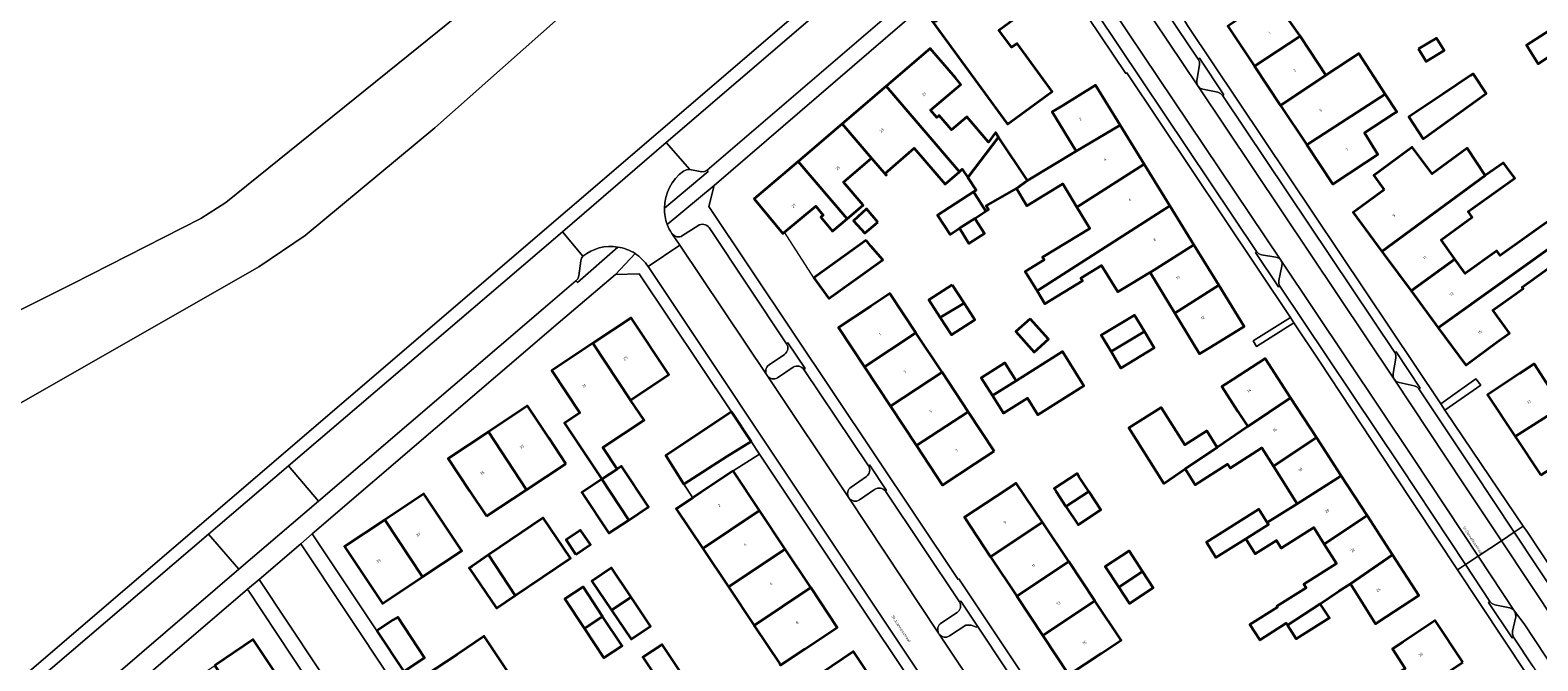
# Model space of a CAD drawing. Header units: metres. Extents: x 197700 to 204338, y 317132 to 325229.
# Tile 141 of 256: x 199764 to 199959, y 318175 to 318257. Entities that reach past the tile are written whole.
import ezdxf
from ezdxf.enums import TextEntityAlignment as Align

# ---------------------------------------------------------------- set-up
doc = ezdxf.new("R2010")
doc.units = ezdxf.units.M
for name, color, linetype, lineweight in [('B-WE-GR-BEPLANTING_CULTUUR_BODEMBEDEKKER-GV', 90, 'Continuous', 18), ('B-WE-GR-BEPLANTING_CULTUUR_HEESTERS-GV', 90, 'Continuous', 18), ('B-WE-GR-BOS_LOOF-GV', 40, 'Continuous', 13), ('B-WE-GR-GRAS-GV', 60, 'Continuous', 13), ('B-WE-IE-TERREINAFSCHEIDING_KUNSTMATIG_HEKWERK-G', 20, 'IE-TERREINAFSCHEIDING-KUNSTMATIG', 18), ('B-WE-OG-BEBOUWING-GV', 7, 'Continuous', 35), ('B-WE-OG-BEBOUWING-T18', 10, 'Continuous', 18), ('B-WE-OG-TERREIN_CULTUURSCHEIDING-GV', 7, 'Continuous', 18), ('B-WE-OG-TERREIN_ERF-GV', 7, 'Continuous', 18), ('B-WE-OG-TOPOGRAFIE-T18', 10, 'Continuous', 18), ('B-WE-VH-VERHARDING_ASFALT-GV', 252, 'Continuous', 18), ('B-WE-VH-VERHARDING_BETONSTRAATSTEEN-GV', 252, 'Continuous', 18), ('B-WE-VH-VERHARDING_OPEN-GV', 252, 'Continuous', 18), ('B-WE-VH-VERHARDING_TEGEL-GV', 252, 'Continuous', 18)]:
    doc.layers.add(name, color=color, linetype=linetype, lineweight=lineweight)
doc.styles.add('NLCS-ISO-M200-T18', font='NLCS-ISO.ttf', dxfattribs={"height": 0.36})
doc.linetypes.add('IE-TERREINAFSCHEIDING-KUNSTMATIG', pattern='A,4,[82,NLCS.SHX,S=0.75,R=90,X=0,Y=0],4,-2', length=10)

msp = doc.modelspace()

# ---------------------------------------------------------------- linework, layer by layer
at = {"layer": 'B-WE-GR-BEPLANTING_CULTUUR_BODEMBEDEKKER-GV'}
for points in [[(199861.889, 318216.506, -0.4034459), (199861.599, 318215.113)], [(199859.603, 318213.755, 0.407245), (199859.342, 318212.386)], [(199859.35, 318212.375, 0.4028971), (199860.7, 318212.091)], [(199862.748, 318213.457, -0.4057424), (199864.142, 318213.147)], [(199872.491, 318200.67, -0.4245895), (199872.235, 318199.285)], [(199870.241, 318197.9, 0.4081965), (199869.964, 318196.534)], [(199873.31, 318197.599, -0.4192461), (199874.703, 318197.363)], [(199869.979, 318196.512, 0.4081924), (199871.341, 318196.242)], [(199884.32, 318183.026, -0.4003973), (199884.002, 318181.632)], [(199881.987, 318180.301, 0.4132399), (199881.615, 318178.947)], [(199881.697, 318178.823, 0.3913834), (199883.026, 318178.603)]]:
    msp.add_lwpolyline(points, format="xyb", dxfattribs=at)
for points in [[(199864.142, 318213.147), (199864.305, 318213.273), (199862.059, 318216.613), (199861.889, 318216.506)], [(199861.599, 318215.113), (199859.603, 318213.755)], [(199859.342, 318212.386), (199859.35, 318212.375)], [(199860.7, 318212.091), (199862.748, 318213.457)], [(199874.703, 318197.363), (199874.863, 318197.48), (199872.656, 318200.778), (199872.491, 318200.67)], [(199872.235, 318199.285), (199870.241, 318197.9)], [(199871.341, 318196.242), (199873.31, 318197.599)], [(199869.964, 318196.534), (199869.979, 318196.512)], [(199886.662, 318179.847), (199884.47, 318183.127), (199884.32, 318183.026)], [(199884.002, 318181.632), (199881.987, 318180.301)], [(199883.026, 318178.603), (199885.127, 318179.988), (199885.841, 318179.999), (199886.503, 318179.729), (199886.662, 318179.847)], [(199881.615, 318178.947), (199881.653, 318178.883), (199881.697, 318178.823)]]:
    msp.add_lwpolyline(points, dxfattribs=at)
msp.add_lwpolyline([(199793.44, 318185.927), (199804.668, 318169.05), (199807.638, 318170.962), (199810.608, 318172.875), (199798.859, 318190.542)], close=True, dxfattribs=at)
at = {"layer": 'B-WE-GR-BEPLANTING_CULTUUR_HEESTERS-GV'}
for points in [[(199915.306, 318253.428), (199915.451, 318253.073), (199915.453, 318252.69), (199915.093, 318250.644), (199915.097, 318250.279), (199915.236, 318249.942), (199915.519, 318249.657), (199915.893, 318249.51), (199917.819, 318249.116), (199918.192, 318248.96), (199918.477, 318248.674), (199918.637, 318248.795), (199915.47, 318253.532)], [(199926.019, 318227.325), (199925.734, 318227.602), (199925.362, 318227.741), (199923.495, 318228.027), (199923.139, 318228.182), (199922.865, 318228.457), (199922.716, 318228.337), (199925.708, 318223.866), (199925.879, 318223.96), (199925.733, 318224.324), (199925.745, 318224.717), (199926.16, 318226.577), (199926.166, 318226.965)], [(199940.787, 318215.353), (199940.941, 318214.998), (199940.946, 318214.612), (199940.567, 318212.641), (199940.568, 318212.255), (199940.716, 318211.9), (199940.996, 318211.618), (199941.365, 318211.468), (199943.305, 318211.052), (199943.663, 318210.908), (199943.938, 318210.637), (199944.106, 318210.741), (199940.965, 318215.449)], [(199956.338, 318181.813), (199956.075, 318182.091), (199955.73, 318182.255), (199953.773, 318182.638), (199953.408, 318182.786), (199953.139, 318183.072), (199952.965, 318182.957), (199956.037, 318178.339), (199956.21, 318178.447), (199956.055, 318178.815), (199956.052, 318179.216), (199956.482, 318181.067), (199956.481, 318181.453)]]:
    msp.add_lwpolyline(points, close=True, dxfattribs=at)
for points in [[(199846.031, 318234.091), (199851.727, 318238.854), (199851.585, 318239.024)], [(199851.585, 318239.024), (199851.243, 318238.855), (199850.868, 318238.796), (199849.331, 318239.081), (199848.893, 318239.061), (199848.489, 318238.893)], [(199835.454, 318227.843), (199835.268, 318227.58), (199835.17, 318227.274), (199834.932, 318225.308), (199834.813, 318224.934), (199834.557, 318224.638), (199834.735, 318224.448), (199839.97, 318229.045)]]:
    msp.add_lwpolyline(points, dxfattribs=at)
for points in [[(199848.489, 318238.893, 0.2311388), (199846.031, 318234.091)], [(199839.97, 318229.045, 0.2143684), (199835.454, 318227.843)]]:
    msp.add_lwpolyline(points, format="xyb", dxfattribs=at)
at = {"layer": 'B-WE-GR-BOS_LOOF-GV'}
for points in [[(199733.98, 318206.647), (199769.235, 318224.262), (199785.895, 318232.741), (199789.111, 318234.818), (199812.791, 318253.892), (199860.286, 318292.235), (199872.499, 318302.068), (199883.736, 318310.149), (199897.849, 318319.753), (199915.324, 318332.326), (199944.784, 318351.351), (199956.547, 318358.403), (199963.797, 318362.75), (199965.37, 318363.693), (199992.599, 318379.623), (199986.415, 318390.332)], [(199760.202, 318207.513), (199793.401, 318226.471), (199799.399, 318230.527), (199816.224, 318244.487), (199836.893, 318262.824), (199871.742, 318292.462), (199876.438, 318296.169), (199877.155, 318296.735), (199894.21, 318310.199), (199921.118, 318329.33), (199958.219, 318353.82), (199968.889, 318360.698)], [(199897.849, 318319.753), (199883.736, 318310.149), (199872.499, 318302.068), (199860.286, 318292.235), (199812.791, 318253.892), (199789.111, 318234.818), (199785.895, 318232.741), (199769.235, 318224.262), (199733.98, 318206.647)]]:
    msp.add_lwpolyline(points, dxfattribs=at)
at = {"layer": 'B-WE-GR-GRAS-GV'}
msp.add_lwpolyline([(199747.86, 318160.537), (199890.604, 318282.805), (199890.973, 318283.123), (199876.438, 318296.169), (199871.742, 318292.462), (199836.893, 318262.824), (199816.224, 318244.487), (199799.399, 318230.527), (199793.401, 318226.471), (199760.202, 318207.513)], dxfattribs=at)
at = {"layer": 'B-WE-IE-TERREINAFSCHEIDING_KUNSTMATIG_HEKWERK-G'}
for points in [[(199968.889, 318360.698), (199958.219, 318353.82), (199921.118, 318329.33), (199894.21, 318310.199), (199871.742, 318292.462), (199836.893, 318262.824), (199816.224, 318244.487), (199799.399, 318230.527), (199793.401, 318226.471), (199760.202, 318207.513), (199735.154, 318191.646), (199708.324, 318178.551), (199676.209, 318162.106), (199646.003, 318145.544), (199611.396, 318128.12), (199578.262, 318112.551), (199538.657, 318093.461), (199510.913, 318079.834), (199489.962, 318069.235), (199474.972, 318060.842), (199458.428, 318050.554), (199441.374, 318039.806), (199428.322, 318030.854), (199411.332, 318017.722)], [(199865.423, 318225.05), (199861.598, 318230.978)]]:
    msp.add_lwpolyline(points, dxfattribs=at)
at = {"layer": 'B-WE-OG-BEBOUWING-GV'}
for points in [[(199888.137, 318267.091), (199882.431, 318262.939), (199884.156, 318260.56), (199881.232, 318258.276), (199881.02, 318258.542), (199880.771, 318258.344), (199883.72, 318254.306), (199890.54, 318244.966), (199892.325, 318246.274), (199896.358, 318249.23), (199891.787, 318255.464), (199891.086, 318254.95), (199889.442, 318257.192), (199893.313, 318260.03)], [(199922.605, 318252.496), (199928.536, 318256.407), (199928.479, 318256.494), (199927.106, 318258.447), (199925.036, 318261.61), (199924.416, 318261.198), (199923.117, 318263.207), (199918.798, 318260.419), (199920.159, 318258.37), (199919.148, 318257.698)], [(199928.536, 318256.407), (199922.605, 318252.496), (199925.987, 318247.407), (199931.852, 318251.341), (199929.779, 318254.508)], [(199943.89, 318254.733), (199944.867, 318253.117), (199947.187, 318254.521), (199946.209, 318256.136)], [(199962.418, 318254.809), (199960.908, 318257.157), (199957.873, 318255.212), (199959.414, 318252.808)], [(199885.385, 318238.07), (199889.39, 318243.296), (199888.998, 318243.887), (199888.068, 318242.646), (199885.258, 318245.942), (199883.274, 318244.251), (199881.687, 318246.112), (199881.359, 318245.833), (199880.552, 318246.78), (199884.497, 318250.143), (199883.78, 318250.98), (199880.508, 318254.804), (199874.8, 318249.921), (199884.303, 318238.813), (199884.676, 318239.135)], [(199929.395, 318242.278), (199939.562, 318248.876), (199936.12, 318254.134), (199931.852, 318251.341), (199925.987, 318247.407)], [(199947.023, 318248.892), (199942.614, 318245.94), (199944.473, 318243.068), (199952.66, 318248.97), (199950.952, 318251.522), (199950.618, 318251.299)], [(199874.8, 318249.921), (199869.093, 318245.039), (199872.915, 318240.571), (199874.786, 318238.384), (199874.837, 318238.428), (199874.689, 318238.6), (199878.444, 318241.847), (199882.452, 318237.212), (199884.303, 318238.813)], [(199905.17, 318244.841), (199901.966, 318250.04), (199897.71, 318247.417), (199896.342, 318246.574), (199899.435, 318241.487)], [(199939.562, 318248.876), (199929.395, 318242.278), (199932.779, 318237.186), (199936.943, 318239.953), (199938.619, 318241.066), (199936.865, 318243.837), (199940.647, 318246.312), (199941.062, 318246.584)], [(199863.385, 318240.156), (199869.756, 318232.702), (199871.812, 318234.479), (199869.265, 318237.448), (199872.915, 318240.571), (199869.093, 318245.039)], [(199908.277, 318239.8), (199905.17, 318244.841), (199899.435, 318241.487), (199893.135, 318237.656), (199891.702, 318236.621), (199893.055, 318234.396), (199897.718, 318237.231), (199899.555, 318234.208)], [(199886.147, 318236.223), (199886.304, 318235.957), (199887.757, 318233.712), (199888.086, 318233.925), (199887.769, 318234.408), (199891.702, 318236.621), (199893.135, 318237.656), (199889.39, 318243.296), (199885.385, 318238.07), (199886.473, 318236.435)], [(199939.433, 318236.466), (199935.418, 318233.508), (199939.13, 318228.472), (199952.519, 318238.341), (199950.18, 318241.881), (199945.633, 318238.531), (199943.067, 318242.014), (199938.062, 318238.327)], [(199863.385, 318240.156), (199857.678, 318235.274), (199861.398, 318230.811), (199861.598, 318230.978), (199865.661, 318234.365), (199866.634, 318233.198), (199866.319, 318232.935), (199867.843, 318231.107), (199869.756, 318232.702)], [(199894.377, 318223.358), (199911.615, 318234.385), (199908.277, 318239.8), (199899.555, 318234.208), (199901.223, 318231.464), (199895.08, 318227.729), (199895.299, 318227.369), (199892.845, 318225.878)], [(199939.385, 318228.126), (199942.905, 318223.35), (199948.61, 318227.469), (199946.803, 318229.992), (199950.856, 318232.896), (199950.327, 318233.635), (199956.357, 318237.955), (199955.262, 318239.483), (199954.919, 318239.962), (199952.519, 318238.341), (199939.13, 318228.472)], [(199887.757, 318233.712), (199886.304, 318235.957), (199886.147, 318236.223), (199881.48, 318233.193), (199883.1, 318230.687), (199884.306, 318231.47), (199886.291, 318232.759)], [(199873.716, 318232.277), (199872.24, 318233.984), (199870.553, 318232.452), (199872.034, 318230.823)], [(199911.615, 318234.385), (199894.377, 318223.358), (199895.404, 318221.67), (199900.289, 318224.641), (199900.063, 318225.012), (199902.752, 318226.647), (199904.841, 318223.212), (199906.586, 318224.273), (199909.025, 318225.756), (199909.041, 318225.729), (199914.72, 318229.346)], [(199884.306, 318231.47), (199885.532, 318229.511), (199887.572, 318230.787), (199886.291, 318232.759)], [(199963.429, 318230.7), (199961.703, 318233.109), (199954.472, 318227.929), (199954.033, 318228.541), (199949.942, 318225.61), (199948.61, 318227.469), (199942.905, 318223.35), (199946.439, 318218.554)], [(199872.23, 318229.913), (199869.576, 318228.017), (199865.423, 318225.05), (199867.347, 318222.357), (199874.355, 318227.364), (199872.813, 318229.149)], [(199946.439, 318218.554), (199950.003, 318213.719), (199954.028, 318216.685), (199955.666, 318217.892), (199953.533, 318220.844), (199956.51, 318222.977), (199957.466, 318223.662), (199957.333, 318223.847), (199964.606, 318229.056), (199963.429, 318230.7)], [(199912.256, 318220.446), (199917.965, 318224.08), (199914.72, 318229.346), (199909.041, 318225.729)], [(199883.358, 318224.133), (199880.349, 318222.175), (199881.825, 318219.909), (199884.911, 318221.745)], [(199917.965, 318224.08), (199912.256, 318220.446), (199915.457, 318215.186), (199916.969, 318216.117), (199921.248, 318218.754)], [(199872.806, 318221.367), (199868.632, 318218.614), (199872.003, 318213.503), (199878.674, 318217.904), (199875.298, 318223.011)], [(199881.825, 318219.909), (199883.3, 318217.642), (199886.308, 318219.599), (199886.072, 318219.961), (199884.911, 318221.745)], [(199908.304, 318218.084), (199907.02, 318220.208), (199902.703, 318217.6), (199903.986, 318215.476)], [(199836.758, 318216.579), (199841.645, 318209.201), (199846.618, 318212.503), (199841.723, 318219.876)], [(199893.497, 318219.751), (199891.62, 318218.08), (199894.006, 318215.401), (199895.882, 318217.073)], [(199841.645, 318209.201), (199836.758, 318216.579), (199831.417, 318213.032), (199835.069, 318207.534), (199833.059, 318206.199), (199837.892, 318198.913), (199839.907, 318200.249), (199838.062, 318203.027), (199843.39, 318206.566)], [(199875.375, 318208.392), (199882.051, 318212.796), (199878.674, 318217.904), (199872.003, 318213.503)], [(199908.304, 318218.084), (199903.986, 318215.476), (199905.27, 318213.352), (199909.587, 318215.96)], [(199891.674, 318211.698), (199888.587, 318209.784), (199890.031, 318207.49), (199893.14, 318209.447), (199894.491, 318207.3), (199900.464, 318211.059), (199897.682, 318215.48)], [(199927.277, 318209.487), (199923.969, 318214.583), (199919.775, 318211.861), (199918.376, 318210.953), (199920.412, 318207.719), (199921.735, 318205.747)], [(199885.428, 318207.688), (199882.051, 318212.796), (199875.375, 318208.392), (199878.746, 318203.281)], [(199888.587, 318209.784), (199891.674, 318211.698), (199890.216, 318214.013), (199887.143, 318212.078)], [(199956.405, 318204.45), (199962.493, 318208.33), (199958.869, 318213.883), (199956.98, 318212.631), (199952.813, 318209.868)], [(199833.254, 318200.924), (199831.027, 318204.274), (199828.259, 318208.438), (199823.203, 318205.077), (199828.138, 318197.544)], [(199930.626, 318204.326), (199927.277, 318209.487), (199921.735, 318205.747), (199917.737, 318203.048), (199913.601, 318200.257), (199914.89, 318198.208), (199919.111, 318200.864), (199919.42, 318200.374), (199923.567, 318202.984), (199925.066, 318200.603)], [(199854.715, 318207.657), (199846.204, 318201.984), (199848.567, 318198.293), (199854.141, 318201.865), (199857.273, 318203.821)], [(199888.804, 318202.581), (199885.428, 318207.688), (199878.746, 318203.281), (199882.118, 318198.17), (199886.291, 318200.923)], [(199917.737, 318203.048), (199916.391, 318205.189), (199913.546, 318203.399), (199910.498, 318208.242), (199906.284, 318205.59), (199910.821, 318198.38), (199913.601, 318200.257)], [(199959.732, 318199.433), (199965.768, 318203.312), (199962.493, 318208.33), (199956.405, 318204.45)], [(199822.95, 318194.116), (199828.138, 318197.544), (199823.203, 318205.077), (199817.974, 318201.602), (199820.742, 318197.438)], [(199930.626, 318204.326), (199925.066, 318200.603), (199928.128, 318195.736), (199933.836, 318199.38)], [(199837.892, 318198.913), (199841.397, 318193.629), (199843.983, 318195.344), (199840.478, 318200.628), (199839.907, 318200.249)], [(199837.892, 318198.913), (199835.306, 318197.198), (199838.811, 318191.914), (199841.397, 318193.629)], [(199854.956, 318200.002), (199850.794, 318197.231), (199849.709, 318196.509), (199847.575, 318195.088), (199851.005, 318189.953), (199858.378, 318194.863)], [(199898.136, 318195.397), (199901.089, 318197.346), (199899.818, 318199.287), (199899.57, 318199.666), (199896.608, 318197.711), (199896.858, 318197.333)], [(199921.451, 318191.208), (199922.69, 318189.239), (199925.437, 318190.967), (199926.05, 318189.994), (199930.298, 318192.667), (199931.649, 318190.519), (199937.196, 318194.204), (199933.836, 318199.38), (199928.128, 318195.736), (199924.257, 318193.301), (199924.405, 318193.066)], [(199809.75, 318193.645), (199814.63, 318186.261), (199819.727, 318189.649), (199814.827, 318197.019)], [(199888.355, 318188.879), (199895.084, 318193.337), (199891.68, 318198.433), (199889.138, 318196.749), (199884.97, 318193.988)], [(199901.089, 318197.346), (199898.136, 318195.397), (199899.716, 318193.003), (199902.67, 318194.952)], [(199854.334, 318184.969), (199861.7, 318189.876), (199858.378, 318194.863), (199851.005, 318189.953)], [(199921.451, 318191.208), (199924.405, 318193.066), (199924.257, 318193.301), (199923.168, 318195.033), (199916.356, 318190.747), (199917.593, 318188.781)], [(199814.63, 318186.261), (199809.75, 318193.645), (199804.541, 318190.182), (199809.44, 318182.811)], [(199826.672, 318183.842), (199833.829, 318188.686), (199830.29, 318193.914), (199823.213, 318189.124)], [(199888.355, 318188.879), (199891.74, 318183.77), (199898.487, 318188.241), (199895.084, 318193.337)], [(199926.883, 318179.99), (199931.119, 318182.767), (199933.556, 318184.406), (199935.056, 318185.35), (199940.503, 318189.108), (199937.196, 318194.204), (199931.649, 318190.519), (199933.234, 318188), (199928.998, 318185.334), (199929.299, 318184.856), (199925.486, 318182.456), (199925.559, 318182.34), (199922.007, 318180.105), (199923.277, 318178.087), (199923.322, 318178.116), (199926.718, 318180.252)], [(199834.548, 318189.172), (199836.423, 318190.442), (199835.154, 318192.316), (199833.279, 318191.047)], [(199826.672, 318183.842), (199823.213, 318189.124), (199821.066, 318187.671), (199820.71, 318187.43), (199820.752, 318187.368), (199824.249, 318182.202)], [(199857.674, 318179.968), (199865.034, 318184.87), (199861.7, 318189.876), (199854.334, 318184.969)], [(199904.981, 318184.918), (199908.078, 318186.941), (199906.326, 318189.622), (199903.229, 318187.6)], [(199940.503, 318189.108), (199935.056, 318185.35), (199938.303, 318180.191), (199939.694, 318181.095), (199943.923, 318183.839)], [(199841.7, 318183.648), (199839.16, 318187.413), (199836.62, 318185.698), (199839.16, 318181.934)], [(199891.74, 318183.77), (199895.125, 318178.661), (199901.891, 318183.144), (199898.487, 318188.241)], [(199904.981, 318184.918), (199906.355, 318182.814), (199909.453, 318184.837), (199908.078, 318186.941)], [(199835.643, 318179.584), (199838.009, 318181.138), (199835.489, 318184.971), (199833.124, 318183.416)], [(199839.16, 318181.934), (199841.7, 318178.17), (199844.24, 318179.883), (199841.7, 318183.648)], [(199865.034, 318184.87), (199857.674, 318179.968), (199857.729, 318179.885), (199861.013, 318174.969), (199861.114, 318174.818), (199864.305, 318176.943), (199868.467, 318179.715)], [(199895.125, 318178.661), (199898.511, 318173.552), (199902.679, 318176.314), (199905.295, 318178.048), (199901.891, 318183.144)], [(199808.732, 318179.276), (199812.224, 318173.987), (199814.919, 318175.767), (199811.427, 318181.056), (199810.857, 318180.679)], [(199835.643, 318179.584), (199838.163, 318175.751), (199840.528, 318177.306), (199838.009, 318181.138)], [(199931.119, 318182.767), (199926.883, 318179.99), (199927.994, 318178.224), (199932.345, 318180.961)], [(199949.618, 318175.213), (199946.05, 318180.598), (199941.882, 318177.837), (199940.49, 318176.915), (199942.15, 318174.377), (199938.007, 318171.667), (199938.517, 318170.887), (199934.61, 318168.331), (199935.928, 318166.315), (199936.074, 318166.092)], [(199787.687, 318174.778), (199792.543, 318167.378), (199797.605, 318170.772), (199797.276, 318171.263), (199792.676, 318178.123)], [(199826.09, 318173.388), (199822.662, 318178.554), (199819.13, 318176.205), (199814.997, 318173.457), (199818.426, 318168.302)], [(199845.775, 318172.05), (199848.263, 318173.71), (199845.74, 318177.49), (199843.252, 318175.83)], [(199866.684, 318166.537), (199874, 318171.422), (199870.564, 318176.567), (199866.406, 318173.79), (199863.254, 318171.685)]]:
    msp.add_lwpolyline(points, close=True, dxfattribs=at)
at = {"layer": 'B-WE-OG-TERREIN_CULTUURSCHEIDING-GV'}
msp.add_lwpolyline([(199786.896, 318191.819), (199788.067, 318192.818), (199797.247, 318200.656), (199825.07, 318224.413), (199832.786, 318231.025), (199846.269, 318242.59), (199883.618, 318274.658), (199883.786, 318274.937), (199883.743, 318275.261), (199884.143, 318275.611), (199884.403, 318275.512), (199884.68, 318275.553), (199889.682, 318279.842), (199888.896, 318280.802), (199896.11, 318286.992), (199895.94, 318287.147), (199904.723, 318294.665), (199904.583, 318294.858), (199891.66, 318283.715), (199890.973, 318283.123), (199890.604, 318282.805), (199747.86, 318160.537), (199748.807, 318159.322)], close=True, dxfattribs=at)
at = {"layer": 'B-WE-OG-TERREIN_ERF-GV'}
for points in [[(199937.1, 318309.786), (199925.733, 318299.998), (199915.038, 318290.808), (199919.601, 318286.353), (199918.373, 318285.213), (199913.662, 318289.625), (199904.247, 318281.535), (199903.571, 318274.987), (199913.881, 318257.779), (199946.775, 318208.684), (199951.32, 318211.931), (199951.963, 318211.148), (199947.301, 318207.9), (199952.032, 318200.838), (199957.468, 318192.82), (199957.996, 318192.04), (200016.664, 318103.34)], [(199957.785, 318173.81), (199948.935, 318187.162), (199940.601, 318199.736), (199931.013, 318214.25), (199927.683, 318219.232), (199922.855, 318216.145), (199922.41, 318216.867), (199927.247, 318219.884), (199906.033, 318251.621), (199905.886, 318251.539), (199894.431, 318268.627)], [(199879.356, 318260.122), (199852.478, 318237.035), (199851.804, 318234.291), (199884.142, 318185.901), (199884.251, 318185.989), (199894.281, 318170.956)], [(199889.442, 318257.192), (199891.086, 318254.95), (199891.787, 318255.464), (199896.358, 318249.23), (199892.325, 318246.274), (199890.54, 318244.966), (199883.72, 318254.306), (199880.771, 318258.344)], [(199927.106, 318258.447), (199928.479, 318256.494), (199928.536, 318256.407), (199929.779, 318254.508), (199931.852, 318251.341), (199936.12, 318254.134), (199939.562, 318248.876), (199941.062, 318246.584), (199940.647, 318246.312), (199936.865, 318243.837), (199938.619, 318241.066), (199936.943, 318239.953), (199932.779, 318237.186), (199929.395, 318242.278), (199925.987, 318247.407), (199922.605, 318252.496), (199919.148, 318257.698)], [(199959.414, 318252.808), (199957.873, 318255.212), (199960.908, 318257.157)], [(199964.606, 318229.056), (199957.333, 318223.847), (199957.466, 318223.662), (199956.51, 318222.977), (199953.533, 318220.844), (199955.666, 318217.892), (199954.028, 318216.685), (199950.003, 318213.719), (199946.439, 318218.554), (199942.905, 318223.35), (199939.385, 318228.126), (199939.13, 318228.472), (199935.418, 318233.508), (199939.433, 318236.466), (199938.062, 318238.327), (199943.067, 318242.014), (199945.633, 318238.531), (199950.18, 318241.881), (199952.519, 318238.341), (199954.919, 318239.962), (199955.262, 318239.483), (199956.357, 318237.955), (199950.327, 318233.635), (199950.856, 318232.896), (199946.803, 318229.992), (199948.61, 318227.469), (199949.942, 318225.61), (199954.033, 318228.541), (199954.472, 318227.929), (199961.703, 318233.109)], [(199861.013, 318174.969), (199857.729, 318179.885), (199857.674, 318179.968), (199854.334, 318184.969), (199851.005, 318189.953), (199847.575, 318195.088), (199849.709, 318196.509), (199848.567, 318198.293), (199846.204, 318201.984), (199854.715, 318207.657), (199842.762, 318225.585), (199839.699, 318225.477), (199832.248, 318219.167), (199800.338, 318191.856), (199808.732, 318179.276), (199810.857, 318180.679), (199811.427, 318181.056), (199814.919, 318175.767), (199812.224, 318173.987)], [(199959.732, 318199.433), (199956.405, 318204.45), (199952.813, 318209.868), (199956.98, 318212.631), (199958.869, 318213.883), (199962.493, 318208.33)], [(199890.84, 318153.478), (199858.365, 318202.184), (199854.956, 318200.002), (199858.378, 318194.863), (199861.7, 318189.876), (199865.034, 318184.87), (199868.467, 318179.715), (199864.305, 318176.943), (199861.114, 318174.818)], [(199799.714, 318172.898), (199791.952, 318184.666), (199752.055, 318150.506)], [(199942.15, 318174.377), (199940.49, 318176.915), (199941.882, 318177.837), (199946.05, 318180.598), (199949.618, 318175.213)], [(199866.406, 318173.79), (199870.564, 318176.567), (199874, 318171.422)]]:
    msp.add_lwpolyline(points, dxfattribs=at)
for points in [[(199943.89, 318254.733), (199946.209, 318256.136), (199947.187, 318254.521), (199944.867, 318253.117)], [(199891.702, 318236.621), (199887.769, 318234.408), (199888.086, 318233.925), (199887.757, 318233.712), (199886.291, 318232.759), (199887.572, 318230.787), (199885.532, 318229.511), (199884.306, 318231.47), (199883.1, 318230.687), (199881.48, 318233.193), (199886.147, 318236.223), (199886.473, 318236.435), (199885.385, 318238.07), (199884.676, 318239.135), (199884.303, 318238.813), (199882.452, 318237.212), (199878.444, 318241.847), (199874.689, 318238.6), (199874.837, 318238.428), (199874.786, 318238.384), (199872.915, 318240.571), (199869.265, 318237.448), (199871.812, 318234.479), (199869.756, 318232.702), (199867.843, 318231.107), (199866.319, 318232.935), (199866.634, 318233.198), (199865.661, 318234.365), (199861.598, 318230.978), (199861.398, 318230.811), (199857.678, 318235.274), (199863.385, 318240.156), (199869.093, 318245.039), (199874.8, 318249.921), (199880.508, 318254.804), (199883.78, 318250.98), (199884.497, 318250.143), (199880.552, 318246.78), (199881.359, 318245.833), (199881.687, 318246.112), (199883.274, 318244.251), (199885.258, 318245.942), (199888.068, 318242.646), (199888.998, 318243.887), (199889.39, 318243.296), (199893.135, 318237.656), (199899.435, 318241.487), (199896.342, 318246.574), (199897.71, 318247.417), (199901.966, 318250.04), (199905.17, 318244.841), (199908.277, 318239.8), (199911.615, 318234.385), (199914.72, 318229.346), (199917.965, 318224.08), (199921.248, 318218.754), (199916.969, 318216.117), (199915.457, 318215.186), (199912.256, 318220.446), (199909.041, 318225.729), (199909.025, 318225.756), (199906.586, 318224.273), (199904.841, 318223.212), (199902.752, 318226.647), (199900.063, 318225.012), (199900.289, 318224.641), (199895.404, 318221.67), (199894.377, 318223.358), (199892.845, 318225.878), (199895.299, 318227.369), (199895.08, 318227.729), (199901.223, 318231.464), (199899.555, 318234.208), (199897.718, 318237.231), (199893.055, 318234.396)], [(199950.618, 318251.299), (199950.952, 318251.522), (199952.66, 318248.97), (199944.473, 318243.068), (199942.614, 318245.94), (199947.023, 318248.892)], [(199873.716, 318232.277), (199872.034, 318230.823), (199870.553, 318232.452), (199872.24, 318233.984)], [(199869.576, 318228.017), (199872.23, 318229.913), (199872.813, 318229.149), (199874.355, 318227.364), (199867.347, 318222.357), (199865.423, 318225.05)], [(199886.072, 318219.961), (199886.308, 318219.599), (199883.3, 318217.642), (199881.825, 318219.909), (199880.349, 318222.175), (199883.358, 318224.133), (199884.911, 318221.745)], [(199882.051, 318212.796), (199885.428, 318207.688), (199888.804, 318202.581), (199886.291, 318200.923), (199882.118, 318198.17), (199878.746, 318203.281), (199875.375, 318208.392), (199872.003, 318213.503), (199868.632, 318218.614), (199872.806, 318221.367), (199875.298, 318223.011), (199878.674, 318217.904)], [(199903.986, 318215.476), (199902.703, 318217.6), (199907.02, 318220.208), (199908.304, 318218.084), (199909.587, 318215.96), (199905.27, 318213.352)], [(199841.397, 318193.629), (199838.811, 318191.914), (199835.306, 318197.198), (199837.892, 318198.913), (199833.059, 318206.199), (199835.069, 318207.534), (199831.417, 318213.032), (199836.758, 318216.579), (199841.723, 318219.876), (199846.618, 318212.503), (199841.645, 318209.201), (199843.39, 318206.566), (199838.062, 318203.027), (199839.907, 318200.249), (199840.478, 318200.628), (199843.983, 318195.344)], [(199893.497, 318219.751), (199895.882, 318217.073), (199894.006, 318215.401), (199891.62, 318218.08)], [(199891.674, 318211.698), (199897.682, 318215.48), (199900.464, 318211.059), (199894.491, 318207.3), (199893.14, 318209.447), (199890.031, 318207.49), (199888.587, 318209.784), (199887.143, 318212.078), (199890.216, 318214.013)], [(199931.649, 318190.519), (199930.298, 318192.667), (199926.05, 318189.994), (199925.437, 318190.967), (199922.69, 318189.239), (199921.451, 318191.208), (199917.593, 318188.781), (199916.356, 318190.747), (199923.168, 318195.033), (199924.257, 318193.301), (199928.128, 318195.736), (199925.066, 318200.603), (199923.567, 318202.984), (199919.42, 318200.374), (199919.111, 318200.864), (199914.89, 318198.208), (199913.601, 318200.257), (199910.821, 318198.38), (199906.284, 318205.59), (199910.498, 318208.242), (199913.546, 318203.399), (199916.391, 318205.189), (199917.737, 318203.048), (199921.735, 318205.747), (199920.412, 318207.719), (199918.376, 318210.953), (199919.775, 318211.861), (199923.969, 318214.583), (199927.277, 318209.487), (199930.626, 318204.326), (199933.836, 318199.38), (199937.196, 318194.204), (199940.503, 318189.108), (199943.923, 318183.839), (199939.694, 318181.095), (199938.303, 318180.191), (199935.056, 318185.35), (199933.556, 318184.406), (199931.119, 318182.767), (199932.345, 318180.961), (199927.994, 318178.224), (199926.883, 318179.99), (199926.718, 318180.252), (199923.322, 318178.116), (199923.277, 318178.087), (199922.007, 318180.105), (199925.559, 318182.34), (199925.486, 318182.456), (199929.299, 318184.856), (199928.998, 318185.334), (199933.234, 318188)], [(199828.138, 318197.544), (199822.95, 318194.116), (199820.742, 318197.438), (199817.974, 318201.602), (199823.203, 318205.077), (199828.259, 318208.438), (199831.027, 318204.274), (199833.254, 318200.924)], [(199901.089, 318197.346), (199902.67, 318194.952), (199899.716, 318193.003), (199898.136, 318195.397), (199896.858, 318197.333), (199896.608, 318197.711), (199899.57, 318199.666), (199899.818, 318199.287)], [(199809.75, 318193.645), (199814.827, 318197.019), (199819.727, 318189.649), (199814.63, 318186.261), (199809.44, 318182.811), (199804.541, 318190.182)], [(199895.125, 318178.661), (199891.74, 318183.77), (199888.355, 318188.879), (199884.97, 318193.988), (199889.138, 318196.749), (199891.68, 318198.433), (199895.084, 318193.337), (199898.487, 318188.241), (199901.891, 318183.144), (199905.295, 318178.048), (199902.679, 318176.314), (199898.511, 318173.552)], [(199823.213, 318189.124), (199830.29, 318193.914), (199833.829, 318188.686), (199826.672, 318183.842), (199824.249, 318182.202), (199820.752, 318187.368), (199820.71, 318187.43), (199821.066, 318187.671)], [(199836.423, 318190.442), (199834.548, 318189.172), (199833.279, 318191.047), (199835.154, 318192.316)], [(199908.078, 318186.941), (199909.453, 318184.837), (199906.355, 318182.814), (199904.981, 318184.918), (199903.229, 318187.6), (199906.326, 318189.622)], [(199841.7, 318183.648), (199844.24, 318179.883), (199841.7, 318178.17), (199839.16, 318181.934), (199836.62, 318185.698), (199839.16, 318187.413)], [(199838.009, 318181.138), (199840.528, 318177.306), (199838.163, 318175.751), (199835.643, 318179.584), (199833.124, 318183.416), (199835.489, 318184.971)], [(199792.543, 318167.378), (199787.314, 318163.873), (199782.385, 318171.224), (199787.687, 318174.778), (199792.676, 318178.123), (199797.276, 318171.263), (199797.605, 318170.772)], [(199822.662, 318178.554), (199826.09, 318173.388), (199829.408, 318168.387), (199832.774, 318163.313), (199836.142, 318158.237), (199832.663, 318155.923), (199828.5, 318153.154), (199825.126, 318158.227), (199821.752, 318163.3), (199818.426, 318168.302), (199814.997, 318173.457), (199819.13, 318176.205)], [(199845.775, 318172.05), (199843.252, 318175.83), (199845.74, 318177.49), (199848.263, 318173.71), (199850.786, 318169.93), (199849.542, 318169.1), (199848.298, 318168.27)]]:
    msp.add_lwpolyline(points, close=True, dxfattribs=at)
at = {"layer": 'B-WE-VH-VERHARDING_ASFALT-GV'}
for points in [[(199884.68, 318275.553), (199884.403, 318275.512), (199884.143, 318275.611), (199883.743, 318275.261), (199883.786, 318274.937), (199883.618, 318274.658), (199846.269, 318242.59), (199849.331, 318239.081), (199850.868, 318238.796), (199851.243, 318238.855), (199851.585, 318239.024), (199887.317, 318269.68), (199887.532, 318269.995), (199887.627, 318270.365), (199887.659, 318272.052)], [(199954.636, 318190.942), (199949.728, 318198.333), (199940.716, 318211.9), (199915.236, 318249.942), (199900.009, 318272.664), (199899.298, 318273.767), (199896.22, 318271.721), (199926.019, 318227.325), (199943.245, 318201.614), (199951.623, 318188.944)], [(199835.454, 318227.843), (199832.786, 318231.025), (199825.07, 318224.413), (199797.247, 318200.656), (199801.156, 318196.081), (199830.315, 318221.01), (199834.557, 318224.638), (199834.813, 318224.934), (199834.932, 318225.308), (199835.17, 318227.274), (199835.268, 318227.58)], [(199790.819, 318187.244), (199801.156, 318196.081), (199797.247, 318200.656), (199788.067, 318192.818), (199786.896, 318191.819)], [(199730.241, 318143.298), (199734.876, 318138.093), (199749.643, 318151.942), (199790.819, 318187.244), (199786.896, 318191.819), (199748.807, 318159.322), (199748.426, 318158.997), (199745.727, 318156.694), (199743.245, 318154.576), (199738.796, 318150.737), (199734.177, 318146.75)], [(200011.558, 318098.451), (200011.75, 318097.921), (200011.912, 318097.382), (200015.113, 318099.701), (199995.898, 318128.741), (199972.848, 318163.517), (199954.636, 318190.942), (199951.623, 318188.944), (199956.338, 318181.813), (199957.582, 318180.152), (199981.568, 318143.813), (200011.51, 318098.523)]]:
    msp.add_lwpolyline(points, close=True, dxfattribs=at)
for points in [[(199848.489, 318238.893), (199848.893, 318239.061), (199849.331, 318239.081), (199846.269, 318242.59), (199832.786, 318231.025), (199835.454, 318227.843)], [(199843.918, 318226.502), (199848.011, 318229.288), (199846.995, 318230.804)], [(199895.012, 318158.91), (199881.697, 318178.823), (199881.653, 318178.883), (199881.615, 318178.947), (199869.979, 318196.512), (199869.964, 318196.534), (199859.35, 318212.375), (199859.342, 318212.386), (199848.011, 318229.288), (199843.918, 318226.502), (199890.91, 318156.057)]]:
    msp.add_lwpolyline(points, dxfattribs=at)
for points in [[(199846.031, 318234.091, -0.2311388), (199848.489, 318238.893)], [(199846.402, 318231.962, -0.0944084), (199846.031, 318234.091)], [(199846.995, 318230.804, -0.0577498), (199846.402, 318231.962)], [(199835.454, 318227.843, -0.2143684), (199839.97, 318229.045)], [(199839.97, 318229.045, -0.107286), (199842.221, 318228.203)], [(199842.221, 318228.203, -0.1065331), (199843.918, 318226.502)]]:
    msp.add_lwpolyline(points, format="xyb", dxfattribs=at)
at = {"layer": 'B-WE-VH-VERHARDING_BETONSTRAATSTEEN-GV'}
for points in [[(199896.22, 318271.721), (199896.302, 318271.377), (199896.292, 318271.025), (199895.91, 318269.227), (199895.936, 318268.835), (199896.087, 318268.472), (199922.865, 318228.457), (199923.139, 318228.182), (199923.495, 318228.027), (199925.362, 318227.741), (199925.734, 318227.602), (199926.019, 318227.325)], [(199915.236, 318249.942), (199915.097, 318250.279), (199915.093, 318250.644), (199915.453, 318252.69), (199915.451, 318253.073), (199915.306, 318253.428), (199902.947, 318271.725), (199902.675, 318271.98), (199902.331, 318272.12), (199900.747, 318272.26), (199900.335, 318272.384), (199900.009, 318272.664)], [(199940.716, 318211.9), (199940.568, 318212.255), (199940.567, 318212.641), (199940.946, 318214.612), (199940.941, 318214.998), (199940.787, 318215.353), (199918.477, 318248.674), (199918.192, 318248.96), (199917.819, 318249.116), (199915.893, 318249.51), (199915.519, 318249.657), (199915.236, 318249.942)], [(199925.879, 318223.96), (199941.492, 318200.644), (199949.972, 318187.85), (199951.623, 318188.944), (199943.245, 318201.614), (199926.019, 318227.325), (199926.166, 318226.965), (199926.16, 318226.577), (199925.745, 318224.717), (199925.733, 318224.324)], [(199940.716, 318211.9), (199949.728, 318198.333), (199954.636, 318190.942), (199956.299, 318192.045), (199950.915, 318200.158), (199943.938, 318210.637), (199943.663, 318210.908), (199943.305, 318211.052), (199941.365, 318211.468), (199940.996, 318211.618)], [(199972.848, 318163.517), (199972.696, 318163.884), (199972.694, 318164.282), (199973.072, 318166.255), (199973.063, 318166.641), (199972.923, 318167.002), (199965.229, 318178.59), (199956.299, 318192.045), (199954.636, 318190.942)], [(199953.139, 318183.072), (199953.408, 318182.786), (199953.773, 318182.638), (199955.73, 318182.255), (199956.075, 318182.091), (199956.338, 318181.813), (199951.623, 318188.944), (199949.972, 318187.85)], [(199956.338, 318181.813), (199956.481, 318181.453), (199956.482, 318181.067), (199956.052, 318179.216), (199956.055, 318178.815), (199956.21, 318178.447), (199958.764, 318174.592), (199975.623, 318149.217), (199978.354, 318145.046), (199978.643, 318144.755), (199979.032, 318144.626), (199980.946, 318144.222), (199981.298, 318144.081), (199981.568, 318143.813), (199957.582, 318180.152)]]:
    msp.add_lwpolyline(points, close=True, dxfattribs=at)
for points in [[(199851.837, 318231.572, 0.3879848), (199850.376, 318231.809)], [(199848.394, 318230.521, -0.3998386), (199846.995, 318230.804)], [(199861.599, 318215.113, 0.4034459), (199861.889, 318216.506)], [(199859.342, 318212.386, -0.407245), (199859.603, 318213.755)], [(199860.7, 318212.091, -0.4028971), (199859.35, 318212.375)], [(199864.142, 318213.147, 0.4057424), (199862.748, 318213.457)], [(199872.235, 318199.285, 0.4245895), (199872.491, 318200.67)], [(199869.964, 318196.534, -0.4081965), (199870.241, 318197.9)], [(199874.703, 318197.363, 0.4192461), (199873.31, 318197.599)], [(199871.341, 318196.242, -0.4081924), (199869.979, 318196.512)], [(199884.002, 318181.632, 0.4003973), (199884.32, 318183.026)], [(199881.615, 318178.947, -0.4132399), (199881.987, 318180.301)], [(199883.026, 318178.603, -0.3913834), (199881.697, 318178.823)]]:
    msp.add_lwpolyline(points, format="xyb", dxfattribs=at)
for points in [[(199846.995, 318230.804), (199848.011, 318229.288), (199859.342, 318212.386)], [(199850.376, 318231.809), (199848.394, 318230.521)], [(199861.889, 318216.506), (199851.837, 318231.572)], [(199859.603, 318213.755), (199861.599, 318215.113)], [(199859.35, 318212.375), (199869.964, 318196.534)], [(199862.748, 318213.457), (199860.7, 318212.091)], [(199872.491, 318200.67), (199864.142, 318213.147)], [(199870.241, 318197.9), (199872.235, 318199.285)], [(199873.31, 318197.599), (199871.341, 318196.242)], [(199884.32, 318183.026), (199874.703, 318197.363)], [(199869.979, 318196.512), (199881.615, 318178.947)], [(199881.987, 318180.301), (199884.002, 318181.632)], [(199897.618, 318163.05), (199897.788, 318163.153), (199886.662, 318179.847), (199886.503, 318179.729), (199885.841, 318179.999), (199885.127, 318179.988), (199883.026, 318178.603)], [(199881.697, 318178.823), (199895.012, 318158.91)]]:
    msp.add_lwpolyline(points, dxfattribs=at)
at = {"layer": 'B-WE-VH-VERHARDING_OPEN-GV'}
for points in [[(199922.41, 318216.867), (199922.855, 318216.145), (199927.683, 318219.232), (199927.247, 318219.884)], [(199951.963, 318211.148), (199951.32, 318211.931), (199946.775, 318208.684), (199947.301, 318207.9)], [(199850.794, 318197.231), (199854.956, 318200.002), (199858.365, 318202.184), (199857.273, 318203.821), (199854.141, 318201.865), (199848.567, 318198.293), (199849.709, 318196.509)]]:
    msp.add_lwpolyline(points, close=True, dxfattribs=at)
at = {"layer": 'B-WE-VH-VERHARDING_TEGEL-GV'}
for points in [[(199943.938, 318210.637), (199950.915, 318200.158), (199956.299, 318192.045), (199957.468, 318192.82), (199952.032, 318200.838), (199947.301, 318207.9), (199946.775, 318208.684), (199913.881, 318257.779), (199903.571, 318274.987), (199904.247, 318281.535), (199898.502, 318276.645)], [(199892.763, 318274.184), (199887.447, 318269.552), (199887.317, 318269.68), (199851.585, 318239.024), (199851.727, 318238.854), (199846.031, 318234.091)], [(199846.402, 318231.962), (199852.478, 318237.035), (199879.356, 318260.122), (199879.142, 318260.408), (199882.263, 318263.085), (199882.431, 318262.939), (199888.137, 318267.091), (199890.989, 318269.238), (199895.168, 318272.964)], [(199895.168, 318272.964), (199890.989, 318269.238), (199894.431, 318268.627), (199905.886, 318251.539), (199906.033, 318251.621), (199927.247, 318219.884), (199927.683, 318219.232), (199931.013, 318214.25), (199940.601, 318199.736), (199948.935, 318187.162), (199949.972, 318187.85), (199941.492, 318200.644), (199925.879, 318223.96), (199925.708, 318223.866), (199922.716, 318228.337), (199922.865, 318228.457)], [(199899.298, 318273.767), (199900.009, 318272.664), (199900.335, 318272.384), (199900.747, 318272.26), (199902.331, 318272.12), (199902.675, 318271.98), (199902.947, 318271.725), (199915.306, 318253.428), (199915.47, 318253.532), (199918.637, 318248.795), (199918.477, 318248.674), (199940.787, 318215.353), (199940.965, 318215.449), (199944.106, 318210.741), (199943.938, 318210.637)], [(199922.865, 318228.457), (199896.087, 318268.472), (199895.936, 318268.835), (199895.91, 318269.227), (199896.292, 318271.025), (199896.302, 318271.377), (199896.22, 318271.721)], [(199851.837, 318231.572), (199861.889, 318216.506), (199862.059, 318216.613), (199864.305, 318213.273), (199864.142, 318213.147), (199872.491, 318200.67), (199872.656, 318200.778), (199874.863, 318197.48), (199874.703, 318197.363), (199884.32, 318183.026), (199884.47, 318183.127), (199886.662, 318179.847), (199897.788, 318163.153), (199905.737, 318151.281), (199907.005, 318152.124), (199896.051, 318168.605), (199894.945, 318170.269), (199894.4, 318171.089), (199894.281, 318170.956), (199884.251, 318185.989), (199884.142, 318185.901), (199851.804, 318234.291), (199852.478, 318237.035), (199846.402, 318231.962)], [(199848.394, 318230.521), (199850.376, 318231.809)], [(199747.932, 318146.686), (199752.055, 318150.506), (199791.952, 318184.666), (199793.44, 318185.927), (199798.859, 318190.542), (199800.338, 318191.856), (199832.248, 318219.167), (199839.699, 318225.477), (199842.221, 318228.203)], [(199839.97, 318229.045), (199834.735, 318224.448), (199834.557, 318224.638), (199830.315, 318221.01), (199801.156, 318196.081)], [(199842.221, 318228.203), (199839.699, 318225.477), (199842.762, 318225.585), (199854.715, 318207.657), (199857.273, 318203.821), (199858.365, 318202.184), (199890.84, 318153.478), (199892.228, 318151.399)], [(199893.044, 318153.622), (199892.936, 318154.02), (199892.682, 318154.345), (199891.95, 318154.986), (199891.41, 318155.503), (199890.91, 318156.057), (199843.918, 318226.502)], [(199801.156, 318196.081), (199790.819, 318187.244), (199749.643, 318151.942)], [(200016.664, 318103.34), (199957.996, 318192.04), (199957.468, 318192.82), (199956.299, 318192.045), (199965.229, 318178.59), (199972.923, 318167.002), (199973.082, 318167.111), (199976.22, 318162.361), (199976.112, 318162.273), (199996.007, 318132.177), (199996.114, 318132.327), (199999.324, 318127.548), (199999.144, 318127.453), (200015.415, 318102.835), (200015.521, 318102.457), (200015.522, 318102.066), (200015.122, 318100.194), (200015.113, 318099.947), (200015.113, 318099.712), (200020.43, 318102.172)], [(199812.224, 318173.987), (199808.732, 318179.276), (199800.338, 318191.856), (199798.859, 318190.542), (199810.608, 318172.875)], [(199958.764, 318174.592), (199956.21, 318178.447), (199956.037, 318178.339), (199952.965, 318182.957), (199953.139, 318183.072), (199949.972, 318187.85), (199948.935, 318187.162), (199957.785, 318173.81)], [(199804.668, 318169.05), (199793.44, 318185.927), (199791.952, 318184.666), (199799.714, 318172.898)]]:
    msp.add_lwpolyline(points, dxfattribs=at)
for points in [[(199846.031, 318234.091, 0.0944084), (199846.402, 318231.962)], [(199846.402, 318231.962, 0.0577498), (199846.995, 318230.804)], [(199850.376, 318231.809, -0.3879848), (199851.837, 318231.572)], [(199846.995, 318230.804, 0.3998386), (199848.394, 318230.521)], [(199842.221, 318228.203, 0.107286), (199839.97, 318229.045)], [(199843.918, 318226.502, 0.1065331), (199842.221, 318228.203)]]:
    msp.add_lwpolyline(points, format="xyb", dxfattribs=at)

# ---------------------------------------------------------------- texts
at = {"layer": 'B-WE-OG-BEBOUWING-T18', "style": 'NLCS-ISO-M200-T18'}
for s, rotation, p in [('1', 33.6, (199924.534, 318256.82)), ('3', 33.6, (199927.787, 318251.926)), ('21', 40.5, (199879.72, 318248.866)), ('2', 31.6, (199899.983, 318245.633)), ('5', 33.6, (199931.194, 318246.798)), ('23', 40.5, (199874.225, 318244.166)), ('7', 33.6, (199934.602, 318241.67)), ('4', 31.6, (199903.197, 318240.418)), ('25', 40.5, (199868.519, 318239.284)), ('27', 40.5, (199862.81, 318234.401)), ('6', 31.6, (199906.414, 318235.199)), ('9', 36.3, (199940.67, 318233.124)), ('8', 31.6, (199909.625, 318229.99)), ('11', 36.3, (199944.691, 318227.668)), ('10', 31.6, (199912.654, 318225.074)), ('13', 36.3, (199948.17, 318222.947)), ('12', 31.6, (199915.867, 318219.86)), ('15', 36.3, (199951.817, 318217.999)), ('1', 33.4, (199874.004, 318217.734)), ('29', 33.5, (199841.007, 318214.599)), ('3', 33.4, (199877.222, 318212.856)), ('31', 33.5, (199835.597, 318211.006)), ('14', 32.9, (199921.894, 318210.433)), ('17', 33.5, (199958.232, 318208.933)), ('5', 33.4, (199880.593, 318207.745)), ('16', 32.9, (199925.224, 318205.303)), ('33', 33.6, (199827.528, 318203.149)), ('7', 33.4, (199883.965, 318202.634)), ('35', 33.6, (199822.386, 318199.731)), ('18', 32.9, (199928.545, 318200.185)), ('2', 33.6, (199853.12, 318195.542)), ('20', 32.9, (199932.024, 318194.825)), ('9', 33.5, (199890.191, 318193.349)), ('37', 33.6, (199814.096, 318191.73)), ('4', 33.6, (199856.498, 318190.47)), ('22', 32.9, (199935.35, 318189.701)), ('39', 33.6, (199808.953, 318188.312)), ('11', 33.5, (199893.926, 318187.713)), ('6', 33.6, (199859.88, 318185.392)), ('13', 33.5, (199897.156, 318182.838)), ('24', 32.9, (199938.675, 318184.577)), ('8', 33.6, (199863.254, 318180.327)), ('15', 33.5, (199900.541, 318177.729)), ('26', 33.5, (199944.179, 318176.18))]:
    msp.add_text(s, height=0.36, rotation=rotation, dxfattribs=at).set_placement(p, align=Align.MIDDLE)
at = {"layer": 'B-WE-OG-TOPOGRAFIE-T18', "style": 'NLCS-ISO-M200-T18'}
for s, rotation, p in [('St.Corneliusstraat', 303.6, (199950.941, 318190.983)), ('St.Joannesstraat', 303.5, (199876.752, 318179.516))]:
    msp.add_text(s, height=0.36, rotation=rotation, dxfattribs=at).set_placement(p, align=Align.MIDDLE)

doc.saveas('drawing.dxf')
